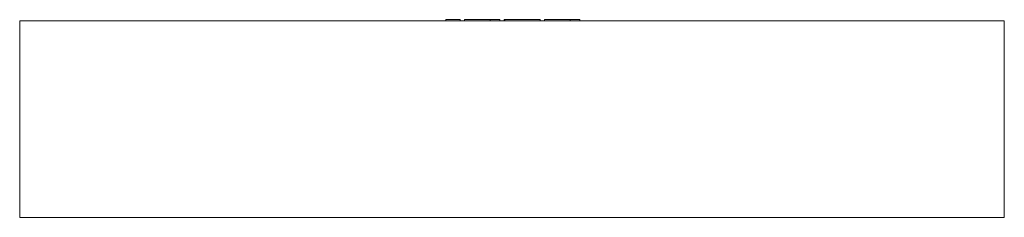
# Model space of a CAD drawing. Header units: millimetres. Extents: x -825 to 825, y -331 to 1.
import ezdxf

# ---------------------------------------------------------------- set-up
doc = ezdxf.new("R2010")
doc.units = ezdxf.units.MM

# ---------------------------------------------------------------- blocks, each defined once
blk = doc.blocks.new('RSen_56_ME_FB_LOD200 - convector - hybrid_jaga - clbb0_02516533 - ceiling recessed - T21_jaga_clima beam ceiling recess_lxhxd 1650x250x330 mm-283291-front')
at = {"lineweight": 18}
for p, q in [((825, -1), (-825, -1)), ((-825, -1), (-825, -331)), ((825, -331), (825, -1)), ((-825, -331), (825, -331))]:
    blk.add_line(p, q, dxfattribs=at)
blk = doc.blocks.new('RSen_55_GM_FB_logo - SH_jaga - standard-260147-front')
at = {"lineweight": 18}
for p, q in [((-110.7, 1), (-96.4, 1)), ((-110.7, -1), (-110.7, 1)), ((-96.4, 1), (-86.7, 1)), ((-86.7, -1), (-86.7, 1)), ((-79.4, 1), (-79.4, -1)), ((-79.4, 1), (-68.3, 1)), ((-68.3, 1), (-44.8, 1)), ((-44.8, 1), (-36.5, 1)), ((-36.5, -1), (-36.5, 1)), ((-36.5, 1), (-20.3, 1)), ((-36.5, -1), (-36.5, 1)), ((-20.3, -1), (-20.3, 1)), ((-13, 1), (-13, -1)), ((-13, 1), (-11.9, 1)), ((-11.9, 1), (-11.9, -1)), ((-11.9, 1), (3.8, 1)), ((-11.9, -1), (-11.9, 1)), ((3.8, 1), (27.6, 1)), ((27.6, 1), (47.4, 1)), ((47.4, -1), (47.4, 1)), ((54.6, 1), (54.6, -1)), ((54.6, 1), (65.7, 1)), ((65.7, 1), (89.2, 1)), ((89.2, 1), (97.5, 1)), ((97.5, -1), (97.5, 1)), ((97.5, 1), (113.6, 1)), ((97.5, -1), (97.5, 1)), ((113.6, -1), (113.6, 1))]:
    blk.add_line(p, q, dxfattribs=at)

msp = doc.modelspace()

# ---------------------------------------------------------------- block references
at = {"lineweight": 18}
for name in ['RSen_55_GM_FB_logo - SH_jaga - standard-260147-front', 'RSen_56_ME_FB_LOD200 - convector - hybrid_jaga - clbb0_02516533 - ceiling recessed - T21_jaga_clima beam ceiling recess_lxhxd 1650x250x330 mm-283291-front']:
    msp.add_blockref(name, (0, 0), dxfattribs=at)

doc.saveas('drawing.dxf')
